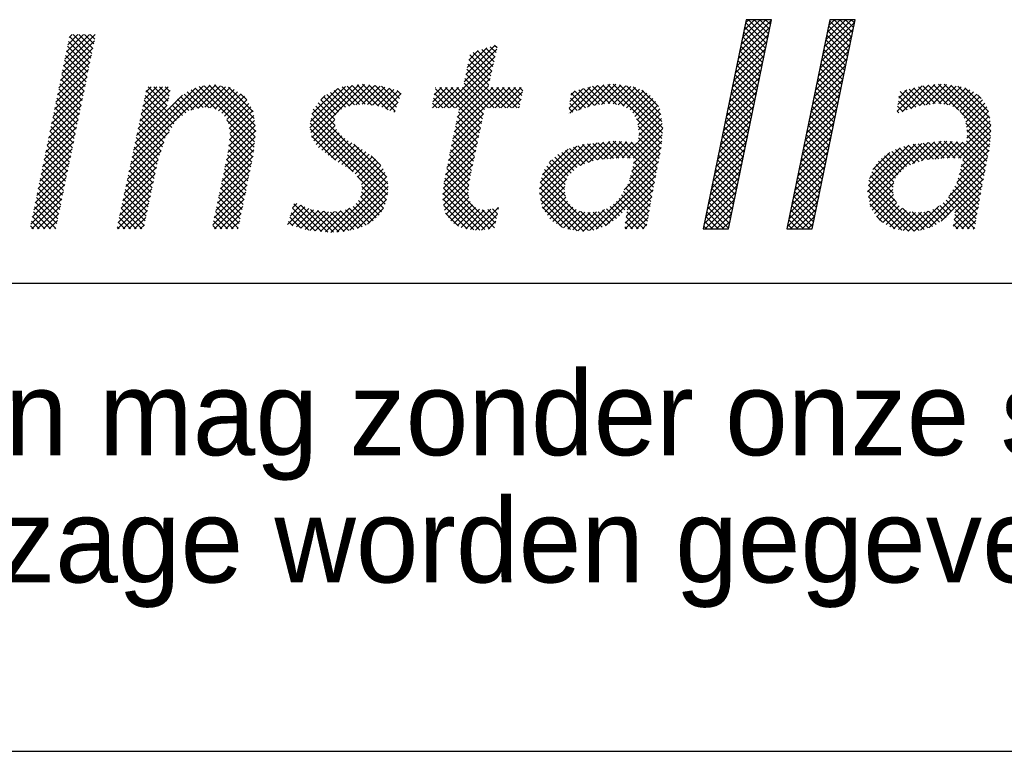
# Model space of a CAD drawing. Extents: x -33748 to 12452, y -14932 to 2888.
# Tile 106 of 194: x -27470 to -27049, y -8992 to -8679. Entities that reach past the tile are written whole.
import ezdxf

# ---------------------------------------------------------------- set-up
doc = ezdxf.new("R2010")
doc.units = 0
doc.header["$LTSCALE"] = 20
doc.layers.get('0').update_dxf_attribs({"color": 15, "linetype": 'CONTINUOUS'})
for name, color, linetype in [('00KAD025', 2, 'CONTINUOUS'), ('00KAD070', 5, 'CONTINUOUS'), ('BL$2----', 7, 'CONTINUOUS'), ('SANITAIR', 7, 'CONTINUOUS')]:
    doc.layers.add(name, color=color, linetype=linetype)
doc.styles.add('BURO-018', font='BUROFONT.shx', dxfattribs={"height": 36})

# ---------------------------------------------------------------- blocks, each defined once
blk = doc.blocks.new('A4-VER')
at = {"layer": '00KAD025', "linetype": 'CONTINUOUS'}
blk.add_line((0, 0), (210, 0), dxfattribs=at)
at = {"layer": '00KAD070', "linetype": 'CONTINUOUS'}
blk.add_line((10, 10), (200, 10), dxfattribs=at)
blk = doc.blocks.new('*X88')
at = {"color": 0}
for p, q in [((36.784, -45.385), (39.278, -42.892)), ((36.9, -44.82), (38.854, -42.866)), ((37.016, -44.255), (38.405, -42.866)), ((37.132, -43.691), (37.956, -42.866)), ((37.248, -43.126), (37.507, -42.866)), ((38.899, -44.736), (37.255, -43.092)), ((38.976, -44.364), (37.478, -42.866)), ((39.052, -43.991), (37.927, -42.866)), ((39.129, -43.619), (38.376, -42.866)), ((39.205, -43.246), (38.825, -42.866)), ((39.281, -42.874), (39.274, -42.866)), ((43.326, -45.578), (45.82, -43.084)), ((43.442, -45.013), (45.59, -42.866)), ((43.558, -44.448), (45.141, -42.866)), ((43.674, -43.883), (44.691, -42.866)), ((45.431, -44.982), (43.786, -43.337)), ((43.79, -43.318), (44.242, -42.866)), ((45.507, -44.609), (43.863, -42.965)), ((45.584, -44.237), (44.213, -42.866)), ((45.66, -43.864), (44.662, -42.866)), ((45.737, -43.492), (45.111, -42.866)), ((45.813, -43.119), (45.56, -42.866)), ((-16.446, -46.53), (-13.951, -44.035)), ((-16.329, -45.964), (-14.4, -44.035)), ((-16.213, -45.399), (-14.849, -44.035)), ((-16.096, -44.833), (-15.298, -44.035)), ((-15.98, -44.268), (-15.747, -44.035)), ((-14.204, -45.515), (-15.684, -44.035)), ((-14.127, -45.143), (-15.235, -44.035)), ((-14.05, -44.77), (-14.786, -44.035)), ((-13.974, -44.398), (-14.337, -44.035)), ((36.552, -46.515), (39.046, -44.021)), ((36.668, -45.95), (39.162, -43.457)), ((38.746, -45.481), (37.102, -43.837)), ((38.823, -45.109), (37.178, -43.464)), ((43.21, -46.143), (45.704, -43.649)), ((45.278, -45.727), (43.633, -44.082)), ((45.354, -45.354), (43.71, -43.71)), ((-16.562, -47.095), (-14.002, -44.535)), ((-14.434, -46.632), (-16.12, -44.946)), ((-14.357, -46.26), (-16.043, -44.574)), ((-14.281, -45.887), (-15.966, -44.201)), ((15.228, -47.185), (17.546, -44.867)), ((17.696, -45.086), (17.494, -44.884)), ((36.436, -47.08), (38.93, -44.586)), ((38.593, -46.227), (36.949, -44.582)), ((38.67, -45.854), (37.025, -44.21)), ((42.978, -47.273), (45.472, -44.779)), ((43.094, -46.708), (45.588, -44.214)), ((45.125, -46.472), (43.48, -44.827)), ((45.201, -46.099), (43.557, -44.455)), ((-16.795, -48.226), (-14.235, -45.666)), ((-16.679, -47.66), (-14.118, -45.1)), ((-14.587, -47.376), (-16.273, -45.691)), ((-14.511, -47.004), (-16.196, -45.318)), ((15.111, -47.751), (17.673, -45.188)), ((15.346, -46.618), (16.88, -45.084)), ((15.463, -46.051), (16.213, -45.301)), ((17.204, -47.288), (15.55, -45.634)), ((17.286, -46.921), (15.801, -45.436)), ((17.368, -46.554), (16.14, -45.325)), ((17.45, -46.187), (16.478, -45.215)), ((17.532, -45.82), (16.817, -45.105)), ((17.614, -45.453), (17.156, -44.994)), ((36.204, -48.21), (38.698, -45.716)), ((36.32, -47.645), (38.814, -45.151)), ((38.364, -47.344), (36.719, -45.7)), ((38.44, -46.972), (36.796, -45.327)), ((38.517, -46.599), (36.872, -44.955)), ((42.862, -47.838), (45.356, -45.344)), ((44.972, -47.217), (43.327, -45.572)), ((45.048, -46.844), (43.404, -45.2)), ((-16.911, -48.791), (-14.351, -46.231)), ((-14.741, -48.121), (-16.426, -46.435)), ((-14.664, -47.749), (-16.35, -46.063)), ((13.508, -49.803), (17.544, -45.767)), ((13.957, -49.803), (17.415, -46.345)), ((17.039, -48.021), (15.396, -46.378)), ((17.122, -47.654), (15.473, -46.006)), ((36.088, -48.775), (38.582, -46.281)), ((38.211, -48.089), (36.567, -46.445)), ((38.288, -47.717), (36.643, -46.072)), ((42.63, -48.968), (45.124, -46.474)), ((42.746, -48.403), (45.24, -45.909)), ((44.819, -47.962), (43.174, -46.318)), ((44.895, -47.589), (43.251, -45.945)), ((-17.028, -49.357), (-14.468, -46.797)), ((-14.894, -48.866), (-16.58, -47.18)), ((-14.817, -48.493), (-16.503, -46.808)), ((14.406, -49.803), (17.285, -46.924)), ((17.923, -49.803), (15.241, -47.121)), ((18.372, -49.803), (15.319, -46.749)), ((35.972, -49.34), (38.466, -46.846)), ((38.058, -48.835), (36.414, -47.19)), ((38.135, -48.462), (36.49, -46.817)), ((42.514, -49.533), (45.008, -47.039)), ((44.666, -48.707), (43.022, -47.063)), ((44.742, -48.335), (43.098, -46.69)), ((-17.261, -50.488), (-14.701, -47.928)), ((-17.144, -49.922), (-14.584, -47.362)), ((-15.047, -49.61), (-16.733, -47.925)), ((-14.971, -49.238), (-16.656, -47.552)), ((-11.166, -54.271), (-4.903, -48.008)), ((-6.425, -49.98), (-4.451, -48.005)), ((-1.306, -51.678), (-4.968, -48.016)), ((-1.354, -51.18), (-4.547, -47.988)), ((3.025, -51.755), (6.799, -47.98)), ((3.098, -52.131), (7.259, -47.97)), ((6.015, -49.662), (7.667, -48.01)), ((7.834, -49.592), (6.29, -48.049)), ((8.359, -49.669), (6.686, -47.995)), ((9.105, -49.966), (7.093, -47.953)), ((9.666, -50.077), (7.591, -48.003)), ((14.675, -49.983), (17.156, -47.502)), ((17.025, -49.803), (15.087, -47.865)), ((17.474, -49.803), (15.164, -47.493)), ((23.42, -50.218), (25.59, -48.048)), ((24.107, -49.98), (26.087, -48)), ((24.795, -49.741), (26.584, -47.952)), ((25.38, -49.605), (27.039, -47.947)), ((27.081, -49.532), (25.597, -48.047)), ((25.903, -49.531), (27.429, -48.006)), ((27.683, -49.684), (26.006, -48.008)), ((30.667, -52.22), (26.416, -47.968)), ((30.704, -51.808), (26.825, -47.929)), ((30.742, -51.397), (27.337, -47.992)), ((35.741, -50.47), (38.234, -47.976)), ((35.857, -49.905), (38.35, -47.411)), ((37.905, -49.58), (36.261, -47.935)), ((37.982, -49.207), (36.337, -47.563)), ((42.398, -50.098), (44.892, -47.604)), ((44.513, -49.452), (42.869, -47.808)), ((44.59, -49.08), (42.945, -47.435)), ((49.569, -50.112), (51.655, -48.026)), ((50.257, -49.873), (52.152, -47.978)), ((50.933, -49.646), (52.648, -47.93)), ((51.456, -49.572), (53.055, -47.973)), ((53.159, -49.567), (51.622, -48.029)), ((51.978, -49.499), (53.445, -48.032)), ((54.036, -49.995), (52.031, -47.99)), ((56.526, -52.036), (52.441, -47.95)), ((56.563, -51.624), (52.887, -47.947)), ((56.556, -51.168), (53.416, -48.028)), ((-17.377, -51.053), (-14.817, -48.493)), ((-15.201, -50.355), (-16.886, -48.67)), ((-15.124, -49.983), (-16.81, -48.297)), ((-11.044, -53.7), (-5.414, -48.07)), ((-10.922, -53.129), (-6.052, -48.259)), ((-10.8, -52.559), (-7.059, -48.817)), ((-10.435, -50.846), (-8.04, -48.451)), ((-10.313, -50.275), (-8.189, -48.151)), ((-10.191, -49.704), (-8.638, -48.151)), ((-10.069, -49.133), (-9.087, -48.151)), ((-7.747, -51.073), (-10.002, -48.819)), ((-9.947, -48.562), (-9.536, -48.151)), ((-8.36, -50.012), (-9.923, -48.449)), ((-8.284, -49.639), (-9.772, -48.151)), ((-8.207, -49.267), (-9.323, -48.151)), ((-8.131, -48.894), (-8.874, -48.151)), ((-8.054, -48.522), (-8.425, -48.151)), ((-5.821, -49.856), (-6.947, -48.731)), ((-5.448, -49.78), (-6.693, -48.535)), ((-4.977, -49.802), (-6.384, -48.395)), ((-4.411, -49.92), (-6.066, -48.265)), ((-5.861, -49.864), (-4.07, -48.073)), ((-1.396, -52.486), (-5.747, -48.134)), ((-1.351, -52.082), (-5.368, -48.065)), ((-5.301, -49.753), (-3.689, -48.141)), ((-4.911, -49.812), (-3.308, -48.209)), ((-4.521, -49.872), (-3.006, -48.356)), ((-4.237, -50.036), (-2.735, -48.535)), ((-1.432, -50.653), (-4, -48.085)), ((-3.967, -50.216), (-2.465, -48.713)), ((-1.51, -50.126), (-3.454, -48.183)), ((-2.009, -49.179), (-2.494, -48.693)), ((2.952, -51.379), (6.281, -48.05)), ((2.995, -50.886), (5.762, -48.12)), ((3.118, -50.314), (5.158, -48.275)), ((3.811, -49.173), (4.163, -48.821)), ((5.445, -49.897), (4.296, -48.748)), ((5.759, -49.763), (4.585, -48.589)), ((6.082, -49.636), (4.875, -48.43)), ((6.466, -49.571), (5.165, -48.271)), ((6.874, -49.53), (5.499, -48.155)), ((7.308, -49.515), (5.895, -48.102)), ((6.566, -49.561), (8.076, -48.05)), ((7.065, -49.511), (8.485, -48.091)), ((7.484, -49.541), (8.852, -48.172)), ((7.876, -49.598), (9.206, -48.268)), ((9.78, -49.742), (8.09, -48.052)), ((8.267, -49.655), (9.56, -48.363)), ((9.893, -49.406), (8.588, -48.101)), ((8.612, -49.76), (9.913, -48.459)), ((8.929, -49.892), (10.138, -48.682)), ((10.007, -49.071), (9.203, -48.267)), ((10.12, -48.736), (9.818, -48.433)), ((12.61, -49.803), (14.211, -48.202)), ((12.622, -49.342), (13.762, -48.202)), ((12.739, -48.776), (13.313, -48.202)), ((13.882, -49.803), (12.759, -48.68)), ((14.331, -49.803), (12.835, -48.307)), ((12.855, -48.21), (12.864, -48.202)), ((13.059, -49.803), (14.66, -48.202)), ((16.382, -51.405), (13.179, -48.202)), ((16.46, -51.034), (13.628, -48.202)), ((16.538, -50.663), (14.077, -48.202)), ((14.209, -52.245), (18.252, -48.202)), ((14.325, -51.68), (17.803, -48.202)), ((14.442, -51.114), (17.354, -48.202)), ((16.616, -50.292), (14.526, -48.202)), ((14.558, -50.548), (17.026, -48.081)), ((16.694, -49.921), (14.975, -48.202)), ((17.1, -49.803), (18.701, -48.202)), ((18.821, -49.803), (17.22, -48.202)), ((17.549, -49.803), (19.15, -48.202)), ((19.27, -49.803), (17.669, -48.202)), ((17.998, -49.803), (19.599, -48.202)), ((19.486, -49.57), (18.118, -48.202)), ((18.447, -49.803), (19.695, -48.555)), ((19.563, -49.198), (18.567, -48.202)), ((19.64, -48.825), (19.016, -48.202)), ((19.716, -48.453), (19.465, -48.202)), ((23.357, -49.832), (25.047, -48.142)), ((23.425, -49.315), (24.442, -48.298)), ((23.494, -48.797), (23.837, -48.454)), ((24.647, -49.792), (23.513, -48.657)), ((24.981, -49.676), (23.774, -48.47)), ((25.361, -49.608), (24.131, -48.378)), ((25.755, -49.552), (24.488, -48.286)), ((26.148, -49.497), (24.845, -48.194)), ((26.555, -49.455), (25.203, -48.102)), ((26.425, -49.458), (27.818, -48.065)), ((26.836, -49.496), (28.208, -48.124)), ((27.228, -49.554), (28.591, -48.19)), ((27.598, -49.633), (28.907, -48.323)), ((30.662, -50.868), (27.866, -48.072)), ((27.877, -49.802), (29.222, -48.457)), ((28.156, -49.972), (29.484, -48.644)), ((30.569, -50.326), (28.396, -48.152)), ((30.397, -49.704), (29.095, -48.403)), ((35.625, -51.035), (38.118, -48.541)), ((37.752, -50.325), (36.108, -48.68)), ((37.829, -49.952), (36.184, -48.308)), ((42.166, -51.228), (44.66, -48.734)), ((42.282, -50.663), (44.776, -48.169)), ((44.36, -50.197), (42.716, -48.553)), ((44.437, -49.825), (42.792, -48.18)), ((49.168, -50.064), (51.158, -48.074)), ((49.237, -49.546), (50.555, -48.228)), ((49.305, -49.029), (49.95, -48.384)), ((50.638, -49.74), (49.419, -48.521)), ((50.985, -49.638), (49.776, -48.429)), ((51.379, -49.583), (50.133, -48.337)), ((51.773, -49.528), (50.49, -48.245)), ((52.166, -49.472), (50.847, -48.153)), ((52.632, -49.489), (51.212, -48.069)), ((52.462, -49.464), (53.835, -48.091)), ((52.853, -49.522), (54.225, -48.15)), ((53.245, -49.579), (54.574, -48.25)), ((53.564, -49.708), (54.89, -48.383)), ((53.844, -49.878), (55.181, -48.541)), ((56.462, -50.625), (53.945, -48.108)), ((54.113, -50.058), (55.443, -48.728)), ((56.368, -50.082), (54.508, -48.222)), ((55.803, -49.068), (55.513, -48.778)), ((-17.494, -51.619), (-14.934, -49.059)), ((-15.354, -51.1), (-17.04, -49.414)), ((-15.278, -50.727), (-16.963, -49.042)), ((-10.678, -51.988), (-8.272, -49.581)), ((-10.556, -51.417), (-8.156, -49.016)), ((-8.093, -51.625), (-10.16, -49.559)), ((-7.92, -51.349), (-10.081, -49.189)), ((-7.069, -50.404), (-7.892, -49.581)), ((-6.816, -50.208), (-7.681, -49.344)), ((-6.563, -50.012), (-7.454, -49.122)), ((-6.194, -49.932), (-7.2, -48.926)), ((-3.758, -50.455), (-2.194, -48.891)), ((-3.587, -50.733), (-2.017, -49.164)), ((-3.443, -51.038), (-1.855, -49.45)), ((4.915, -50.714), (3.616, -49.415)), ((5.001, -50.352), (3.816, -49.166)), ((5.22, -50.122), (4.016, -48.918)), ((9.246, -50.024), (9.909, -49.361)), ((12.984, -49.803), (12.605, -49.424)), ((13.433, -49.803), (12.682, -49.052)), ((18.896, -49.803), (19.579, -49.12)), ((23.981, -50.024), (23.407, -49.45)), ((24.314, -49.908), (23.46, -49.054)), ((28.369, -50.209), (29.746, -48.831)), ((28.545, -50.482), (29.96, -49.066)), ((28.716, -50.76), (30.172, -49.303)), ((28.774, -51.15), (30.334, -49.59)), ((35.509, -51.6), (38.002, -49.106)), ((37.599, -51.07), (35.955, -49.425)), ((37.676, -50.697), (36.031, -49.053)), ((42.051, -51.793), (44.544, -49.299)), ((44.207, -50.942), (42.563, -49.298)), ((44.284, -50.57), (42.639, -48.925)), ((49.972, -49.972), (49.273, -49.273)), ((50.305, -49.856), (49.325, -48.876)), ((54.289, -50.331), (55.684, -48.936)), ((54.465, -50.604), (55.897, -49.172)), ((54.584, -50.934), (56.089, -49.429)), ((-17.727, -52.75), (-15.167, -50.19)), ((-17.61, -52.184), (-15.05, -49.624)), ((-15.508, -51.844), (-17.193, -50.159)), ((-15.431, -51.472), (-17.116, -49.787)), ((-8.421, -52.196), (-10.318, -50.299)), ((-8.267, -51.901), (-10.239, -49.929)), ((-7.574, -50.797), (-8.316, -50.056)), ((-7.322, -50.6), (-8.104, -49.818)), ((-3.389, -51.434), (-1.692, -49.736)), ((-3.336, -51.829), (-1.529, -50.023)), ((9.103, -56.249), (3.127, -50.273)), ((9.088, -55.786), (3.215, -49.912)), ((4.931, -51.179), (3.415, -49.664)), ((9.563, -50.156), (9.679, -50.04)), ((12.535, -49.803), (12.528, -49.796)), ((14.092, -52.811), (16.618, -50.285)), ((16.304, -51.776), (14.647, -50.119)), ((19.345, -49.803), (19.462, -49.686)), ((23.314, -50.255), (23.302, -50.243)), ((23.648, -50.139), (23.355, -49.847)), ((28.832, -51.541), (30.492, -49.881)), ((28.843, -51.979), (30.558, -50.264)), ((35.277, -52.73), (37.771, -50.236)), ((35.393, -52.165), (37.887, -49.671)), ((37.447, -51.815), (35.802, -50.17)), ((37.523, -51.442), (35.879, -49.798)), ((41.935, -52.358), (44.428, -49.864)), ((44.054, -51.687), (42.41, -50.043)), ((44.131, -51.315), (42.486, -49.67)), ((49.305, -50.203), (49.168, -50.066)), ((49.639, -50.088), (49.22, -49.669)), ((56.488, -52.447), (54.14, -50.099)), ((54.642, -51.325), (56.247, -49.72)), ((54.7, -51.716), (56.363, -50.053)), ((-17.843, -53.315), (-15.283, -50.755)), ((-15.661, -52.589), (-17.346, -50.904)), ((-15.584, -52.217), (-17.27, -50.531)), ((-8.648, -52.867), (-10.476, -51.039)), ((-8.534, -52.531), (-10.397, -50.669)), ((-1.441, -52.89), (-3.569, -50.761)), ((-3.43, -52.822), (-1.41, -50.802)), ((-3.375, -52.318), (-1.468, -50.41)), ((8.99, -57.034), (2.968, -51.012)), ((9.063, -56.658), (3.048, -50.643)), ((3.273, -52.405), (4.899, -50.778)), ((13.976, -53.376), (16.498, -50.854)), ((16.149, -52.519), (14.493, -50.863)), ((16.227, -52.148), (14.57, -50.491)), ((27.966, -53.754), (30.69, -51.03)), ((30.629, -52.631), (28.662, -50.663)), ((28.793, -52.478), (30.624, -50.647)), ((35.161, -53.295), (37.655, -50.801)), ((37.294, -52.56), (35.649, -50.916)), ((37.37, -52.188), (35.726, -50.543)), ((41.703, -53.488), (44.197, -50.994)), ((41.819, -52.923), (44.312, -50.429)), ((43.901, -52.433), (42.257, -50.788)), ((43.978, -52.06), (42.333, -50.416)), ((53.565, -53.749), (56.496, -50.819)), ((56.451, -52.859), (54.594, -51.002)), ((54.663, -52.202), (56.429, -50.436)), ((-18.076, -54.446), (-15.516, -51.886)), ((-17.959, -53.88), (-15.4, -51.321)), ((-15.814, -53.334), (-17.5, -51.648)), ((-15.738, -52.961), (-17.423, -51.276)), ((-11.288, -54.842), (-8.131, -51.685)), ((-8.875, -53.538), (-10.634, -51.779)), ((-8.761, -53.203), (-10.555, -51.409)), ((-3.61, -53.9), (-1.295, -51.585)), ((-3.491, -53.331), (-1.352, -51.193)), ((-1.486, -53.294), (-3.396, -51.384)), ((-1.535, -53.694), (-3.329, -51.899)), ((6.354, -54.847), (2.968, -51.461)), ((3.45, -52.676), (4.935, -51.191)), ((3.647, -52.928), (5.058, -51.518)), ((3.9, -53.124), (5.254, -51.771)), ((13.859, -53.942), (16.379, -51.422)), ((15.993, -53.261), (14.34, -51.608)), ((16.071, -52.89), (14.417, -51.236)), ((28.405, -53.764), (30.739, -51.43)), ((30.591, -53.041), (28.787, -51.238)), ((30.517, -53.417), (28.865, -51.764)), ((35.045, -53.86), (37.539, -51.366)), ((37.141, -53.305), (35.496, -51.661)), ((37.217, -52.933), (35.573, -51.288)), ((41.587, -54.053), (44.081, -51.559)), ((43.672, -53.55), (42.027, -51.906)), ((43.748, -53.178), (42.104, -51.533)), ((43.825, -52.805), (42.18, -51.161)), ((54.004, -53.759), (56.562, -51.201)), ((54.355, -53.857), (56.561, -51.651)), ((56.392, -53.249), (54.673, -51.529)), ((-18.192, -55.011), (-15.633, -52.452)), ((-15.968, -54.078), (-17.653, -52.393)), ((-15.891, -53.706), (-17.576, -52.021)), ((-11.41, -55.413), (-8.537, -52.541)), ((-9.068, -54.243), (-10.792, -52.519)), ((-8.988, -53.874), (-10.713, -52.149)), ((-3.849, -55.036), (-1.408, -52.595)), ((-3.73, -54.468), (-1.352, -52.09)), ((-1.612, -54.066), (-3.374, -52.304)), ((4.976, -53.918), (3.076, -52.019)), ((4.153, -53.32), (5.467, -52.006)), ((4.408, -53.515), (5.707, -52.215)), ((4.67, -53.701), (5.982, -52.389)), ((4.933, -53.888), (6.257, -52.564)), ((9.024, -55.272), (6.416, -52.664)), ((13.626, -55.073), (16.14, -52.559)), ((13.743, -54.507), (16.259, -51.99)), ((15.837, -54.003), (14.187, -52.353)), ((15.915, -53.632), (14.263, -51.98)), ((21.04, -56.19), (24.553, -52.677)), ((21.05, -56.629), (25.056, -52.623)), ((21.121, -57.007), (25.56, -52.568)), ((24.247, -54.33), (26.063, -52.514)), ((25.597, -53.885), (24.405, -52.693)), ((26.014, -53.852), (24.811, -52.649)), ((24.94, -54.086), (26.567, -52.46)), ((26.43, -53.82), (25.216, -52.606)), ((25.589, -53.886), (27.049, -52.426)), ((26.846, -53.787), (25.621, -52.562)), ((27.262, -53.754), (26.026, -52.518)), ((26.077, -53.847), (27.475, -52.45)), ((27.706, -53.748), (26.432, -52.474)), ((26.564, -53.809), (27.9, -52.473)), ((28.165, -53.759), (26.837, -52.431)), ((27.052, -53.771), (28.326, -52.497)), ((30.15, -55.295), (27.295, -52.44)), ((27.527, -53.744), (28.751, -52.52)), ((30.224, -54.919), (27.77, -52.466)), ((30.297, -54.544), (28.245, -52.492)), ((28.285, -54.783), (30.649, -52.419)), ((28.432, -54.187), (30.694, -51.924)), ((30.37, -54.168), (28.721, -52.518)), ((30.444, -53.793), (28.824, -52.173)), ((34.813, -54.989), (37.307, -52.496)), ((34.929, -54.424), (37.423, -51.931)), ((36.988, -54.05), (35.343, -52.406)), ((37.064, -53.678), (35.42, -52.033)), ((41.355, -55.183), (43.849, -52.689)), ((41.471, -54.618), (43.965, -52.124)), ((43.519, -54.295), (41.874, -52.651)), ((43.595, -53.923), (41.951, -52.278)), ((46.858, -56.415), (50.62, -52.653)), ((46.924, -56.798), (51.123, -52.599)), ((46.995, -57.176), (51.627, -52.544)), ((50.399, -54.221), (52.13, -52.49)), ((51.626, -53.871), (50.429, -52.674)), ((52.042, -53.838), (50.834, -52.63)), ((51.092, -53.977), (52.634, -52.435)), ((52.458, -53.805), (51.239, -52.586)), ((52.874, -53.772), (51.644, -52.542)), ((51.649, -53.869), (53.081, -52.437)), ((53.294, -53.743), (52.049, -52.498)), ((52.137, -53.83), (53.507, -52.46)), ((53.753, -53.753), (52.455, -52.455)), ((52.624, -53.792), (53.932, -52.484)), ((54.212, -53.763), (52.874, -52.425)), ((53.111, -53.754), (54.358, -52.507)), ((56.025, -55.127), (53.35, -52.452)), ((56.098, -54.751), (53.825, -52.478)), ((54.061, -55.049), (56.471, -52.639)), ((54.208, -54.453), (56.516, -52.145)), ((56.172, -54.376), (54.3, -52.504)), ((56.245, -54), (54.643, -52.398)), ((56.319, -53.625), (54.684, -51.99)), ((-18.309, -55.577), (-15.749, -53.017)), ((-16.121, -54.823), (-17.806, -53.138)), ((-16.044, -54.451), (-17.73, -52.765)), ((-11.532, -55.984), (-8.767, -53.219)), ((-9.224, -54.985), (-10.95, -53.259)), ((-9.146, -54.614), (-10.871, -52.889)), ((-3.968, -55.605), (-1.464, -53.1)), ((-1.765, -54.811), (-3.462, -53.113)), ((-1.688, -54.439), (-3.418, -52.709)), ((5.195, -54.074), (6.532, -52.738)), ((5.468, -54.251), (6.807, -52.912)), ((5.75, -54.417), (7.082, -53.086)), ((6.033, -54.583), (7.356, -53.26)), ((6.281, -54.785), (7.613, -53.452)), ((13.514, -55.634), (16.021, -53.127)), ((15.603, -55.116), (13.956, -53.47)), ((15.681, -54.745), (14.033, -53.097)), ((15.759, -54.374), (14.11, -52.725)), ((21.094, -55.687), (23.956, -52.825)), ((21.268, -55.064), (23.277, -53.055)), ((23.743, -54.725), (22.483, -53.465)), ((23.975, -54.508), (22.779, -53.312)), ((24.246, -54.33), (23.075, -53.159)), ((24.579, -54.213), (23.378, -53.013)), ((24.911, -54.097), (23.717, -52.903)), ((25.243, -53.98), (24.056, -52.793)), ((27.704, -56.262), (30.51, -53.456)), ((28.138, -55.378), (30.604, -52.913)), ((34.697, -55.554), (37.191, -53.061)), ((36.835, -54.795), (35.19, -53.151)), ((36.911, -54.423), (35.267, -52.778)), ((41.239, -55.748), (43.733, -53.254)), ((43.366, -55.04), (41.722, -53.396)), ((43.442, -54.668), (41.798, -53.023)), ((46.912, -55.912), (50.095, -52.729)), ((46.999, -55.375), (49.43, -52.945)), ((47.273, -54.653), (48.607, -53.319)), ((49.689, -54.628), (48.457, -53.396)), ((49.92, -54.41), (48.753, -53.243)), ((50.237, -54.278), (49.05, -53.091)), ((50.569, -54.161), (49.372, -52.964)), ((50.901, -54.044), (49.711, -52.854)), ((51.233, -53.927), (50.05, -52.744)), ((53.896, -55.663), (56.412, -53.147)), ((-18.542, -56.708), (-15.982, -54.148)), ((-18.425, -56.142), (-15.866, -53.583)), ((-16.275, -55.567), (-17.96, -53.882)), ((-16.198, -55.195), (-17.883, -53.51)), ((-11.654, -56.555), (-8.996, -53.897)), ((-9.38, -55.727), (-11.108, -53.999)), ((-9.302, -55.356), (-11.029, -53.629)), ((-4.207, -56.742), (-1.632, -54.167)), ((-4.088, -56.173), (-1.52, -53.606)), ((-1.994, -55.929), (-3.682, -54.241)), ((-1.918, -55.556), (-3.604, -53.87)), ((-1.841, -55.184), (-3.526, -53.499)), ((6.523, -54.992), (7.867, -53.647)), ((6.727, -55.236), (8.121, -53.842)), ((6.912, -55.5), (8.329, -54.083)), ((8.522, -54.321), (7.784, -53.584)), ((13.463, -56.134), (15.901, -53.696)), ((15.48, -55.892), (13.803, -54.214)), ((15.533, -55.495), (13.88, -53.842)), ((23.15, -55.479), (21.788, -54.117)), ((21.832, -54.051), (21.937, -53.946)), ((23.28, -55.16), (22.006, -53.886)), ((23.512, -54.943), (22.245, -53.675)), ((24.952, -59.462), (30.401, -54.014)), ((30.077, -55.67), (28.463, -54.057)), ((34.465, -56.684), (36.959, -54.191)), ((34.581, -56.119), (37.075, -53.626)), ((36.682, -55.541), (35.038, -53.896)), ((36.758, -55.168), (35.114, -53.523)), ((41.123, -56.313), (43.617, -53.819)), ((43.213, -55.785), (41.569, -54.141)), ((43.289, -55.413), (41.645, -53.768)), ((49.049, -55.335), (47.716, -54.002)), ((49.226, -55.063), (47.955, -53.792)), ((49.457, -54.845), (48.193, -53.581)), ((53.263, -56.745), (56.303, -53.705)), ((55.951, -55.502), (54.345, -53.896)), ((-18.658, -57.273), (-16.099, -54.714)), ((-16.505, -56.684), (-18.19, -54.999)), ((-16.428, -56.312), (-18.113, -54.627)), ((-16.351, -55.94), (-18.036, -54.255)), ((-11.776, -57.126), (-9.115, -54.465)), ((-9.536, -56.469), (-11.266, -54.739)), ((-9.458, -56.098), (-11.187, -54.369)), ((-4.326, -57.31), (-1.748, -54.732)), ((-2.147, -56.674), (-3.838, -54.983)), ((-2.071, -56.301), (-3.76, -54.612)), ((6.939, -56.821), (8.861, -54.899)), ((7.021, -55.841), (8.53, -54.332)), ((7.07, -56.241), (8.719, -54.592)), ((13.412, -56.634), (15.782, -54.264)), ((13.426, -57.069), (15.662, -54.833)), ((15.442, -56.751), (13.65, -54.959)), ((15.428, -56.288), (13.726, -54.586)), ((23.081, -56.757), (21.3, -54.976)), ((23.003, -56.23), (21.429, -54.656)), ((23.052, -55.83), (21.609, -54.386)), ((25.499, -59.364), (30.291, -54.572)), ((29.93, -56.422), (28.286, -54.778)), ((30.003, -56.046), (28.375, -54.417)), ((34.349, -57.249), (36.843, -54.755)), ((36.453, -56.658), (34.808, -55.014)), ((36.529, -56.286), (34.885, -54.641)), ((36.606, -55.913), (34.961, -54.269)), ((40.891, -57.443), (43.385, -54.949)), ((41.007, -56.878), (43.501, -54.384)), ((43.06, -56.53), (41.416, -54.886)), ((43.137, -56.158), (41.492, -54.513)), ((48.879, -56.512), (47.194, -54.827)), ((48.867, -56.051), (47.351, -54.535)), ((48.921, -55.656), (47.531, -54.266)), ((51.024, -59.433), (56.194, -54.263)), ((51.664, -59.242), (56.085, -54.822)), ((55.735, -56.633), (54.079, -54.977)), ((55.805, -56.254), (54.168, -54.617)), ((55.878, -55.878), (54.256, -54.256)), ((-18.774, -57.839), (-16.215, -55.279)), ((-16.658, -57.429), (-18.343, -55.744)), ((-16.581, -57.057), (-18.266, -55.372)), ((-12.02, -58.268), (-9.354, -55.602)), ((-11.898, -57.697), (-9.235, -55.034)), ((-9.692, -57.211), (-11.424, -55.479)), ((-9.614, -56.84), (-11.345, -55.109)), ((-4.446, -57.878), (-1.864, -55.297)), ((-2.3, -57.419), (-3.994, -55.725)), ((-2.224, -57.046), (-3.916, -55.354)), ((4.6, -59.609), (9.003, -55.205)), ((5.083, -59.575), (9.064, -55.594)), ((8.89, -57.384), (6.691, -55.185)), ((13.486, -57.458), (15.546, -55.398)), ((17.122, -59.329), (13.506, -55.713)), ((17.489, -59.247), (13.573, -55.331)), ((24.895, -59.469), (21.096, -55.67)), ((25.294, -59.419), (21.182, -55.307)), ((21.192, -57.386), (23.184, -55.394)), ((26.222, -59.091), (30.182, -55.13)), ((27.919, -57.842), (30.073, -55.688)), ((29.797, -57.187), (28.108, -55.498)), ((29.863, -56.804), (28.197, -55.138)), ((34.233, -57.814), (36.727, -55.32)), ((36.3, -57.403), (34.655, -55.759)), ((36.376, -57.031), (34.732, -55.386)), ((40.775, -58.008), (43.269, -55.514)), ((42.907, -57.276), (41.263, -55.631)), ((42.984, -56.903), (41.339, -55.259)), ((50.916, -59.447), (46.959, -55.49)), ((47.065, -57.555), (48.909, -55.711)), ((49.106, -57.188), (47.076, -55.159)), ((52.633, -58.723), (55.975, -55.38)), ((55.602, -57.398), (53.885, -55.681)), ((55.669, -57.016), (53.99, -55.337)), ((-19.007, -58.969), (-16.448, -56.41)), ((-18.891, -58.404), (-16.332, -55.845)), ((-16.811, -58.174), (-18.496, -56.489)), ((-16.735, -57.801), (-18.42, -56.116)), ((-12.142, -58.839), (-9.474, -56.171)), ((-9.848, -57.953), (-11.582, -56.219)), ((-9.77, -57.582), (-11.503, -55.849)), ((-4.684, -59.015), (-2.096, -56.427)), ((-4.565, -58.447), (-1.98, -55.862)), ((-2.453, -58.164), (-4.149, -56.467)), ((-2.377, -57.791), (-4.072, -56.096)), ((5.567, -59.54), (9.114, -55.993)), ((6.113, -59.443), (9.081, -56.475)), ((8.591, -57.983), (7.029, -56.421)), ((8.757, -57.699), (7.054, -55.997)), ((16.331, -59.436), (13.423, -56.528)), ((16.727, -59.383), (13.465, -56.121)), ((13.547, -57.846), (15.477, -55.916)), ((13.683, -58.159), (15.408, -56.434)), ((24.002, -59.474), (21.026, -56.498)), ((24.496, -59.519), (21.053, -56.076)), ((21.295, -57.731), (23.032, -55.994)), ((21.479, -57.997), (23.026, -56.45)), ((29.597, -58.334), (27.638, -56.375)), ((29.664, -57.952), (27.803, -56.091)), ((27.851, -58.36), (29.964, -56.246)), ((29.73, -57.569), (27.969, -55.808)), ((34.002, -58.944), (36.495, -56.45)), ((34.118, -58.379), (36.611, -55.885)), ((36.147, -58.148), (34.502, -56.504)), ((36.223, -57.776), (34.579, -56.131)), ((40.659, -58.573), (43.153, -56.079)), ((42.754, -58.021), (41.11, -56.376)), ((42.831, -57.648), (41.186, -56.004)), ((50.085, -59.514), (46.871, -56.3)), ((50.516, -59.497), (46.914, -55.894)), ((47.219, -57.85), (48.845, -56.224)), ((55.403, -58.546), (53.388, -56.531)), ((55.469, -58.163), (53.554, -56.248)), ((53.662, -58.591), (55.759, -56.494)), ((55.536, -57.781), (53.72, -55.965)), ((53.73, -58.074), (55.866, -55.938)), ((-18.921, -59.332), (-16.565, -56.976)), ((-16.965, -58.918), (-18.65, -57.233)), ((-16.888, -58.546), (-18.573, -56.861)), ((-12.186, -59.332), (-9.593, -56.739)), ((-10.082, -59.066), (-11.819, -57.329)), ((-10.004, -58.695), (-11.74, -56.959)), ((-11.737, -59.332), (-9.713, -57.308)), ((-9.926, -58.324), (-11.661, -56.589)), ((-4.552, -59.332), (-2.212, -56.992)), ((-2.606, -58.909), (-4.305, -57.209)), ((-2.53, -58.536), (-4.227, -56.838)), ((1.596, -57.674), (1.934, -57.336)), ((7.95, -58.688), (6.592, -57.33)), ((6.707, -59.298), (8.998, -57.007)), ((8.18, -58.469), (6.795, -57.084)), ((8.404, -58.245), (6.946, -56.787)), ((15.86, -59.414), (13.41, -56.964)), ((13.861, -58.43), (15.457, -56.834)), ((14.039, -58.701), (15.567, -57.173)), ((23.463, -59.384), (21.129, -57.05)), ((21.662, -58.262), (23.094, -56.83)), ((21.846, -58.527), (23.231, -57.142)), ((27.746, -57.83), (27.082, -57.166)), ((29.464, -59.099), (27.306, -56.941)), ((29.531, -58.717), (27.472, -56.658)), ((27.776, -59.332), (29.771, -57.338)), ((27.782, -58.877), (29.865, -56.794)), ((34.063, -59.332), (36.379, -57.015)), ((35.994, -58.894), (34.349, -57.249)), ((36.07, -58.521), (34.426, -56.877)), ((40.543, -59.138), (43.037, -56.644)), ((40.798, -59.332), (42.921, -57.209)), ((42.601, -58.766), (40.957, -57.121)), ((42.678, -58.393), (41.033, -56.749)), ((49.546, -59.424), (46.925, -56.803)), ((47.403, -58.115), (48.898, -56.62)), ((47.586, -58.381), (48.968, -56.999)), ((47.77, -58.646), (49.157, -57.259)), ((53.469, -57.959), (52.796, -57.287)), ((53.683, -57.724), (53.027, -57.068)), ((55.336, -58.928), (53.222, -56.814)), ((53.593, -59.109), (55.665, -57.037)), ((-17.449, -59.332), (-18.803, -57.978)), ((-17.041, -59.291), (-18.727, -57.606)), ((-18.472, -59.332), (-16.681, -57.541)), ((-18.023, -59.332), (-16.798, -58.107)), ((-10.714, -59.332), (-11.977, -58.069)), ((-10.265, -59.332), (-11.898, -57.699)), ((-11.288, -59.332), (-9.832, -57.876)), ((-3.081, -59.332), (-4.461, -57.952)), ((-2.683, -59.281), (-4.383, -57.581)), ((-4.103, -59.332), (-2.328, -57.557)), ((-3.654, -59.332), (-2.445, -58.122)), ((1.195, -58.973), (2.565, -57.602)), ((1.395, -58.323), (2.25, -57.469)), ((2.862, -59.437), (1.478, -58.054)), ((1.543, -59.074), (2.881, -57.736)), ((3.361, -59.488), (1.584, -57.711)), ((3.861, -59.539), (1.69, -57.368)), ((1.893, -59.173), (3.233, -57.833)), ((4.361, -59.589), (2.234, -57.462)), ((2.244, -59.271), (3.628, -57.887)), ((2.594, -59.37), (4.022, -57.942)), ((2.965, -59.448), (4.416, -57.996)), ((4.814, -59.594), (3.012, -57.791)), ((3.373, -59.489), (4.893, -57.969)), ((5.233, -59.564), (3.545, -57.876)), ((3.78, -59.531), (5.4, -57.911)), ((5.651, -59.533), (4.066, -57.948)), ((4.188, -59.572), (6.071, -57.689)), ((6.027, -59.46), (4.573, -58.005)), ((6.403, -59.387), (4.976, -57.959)), ((6.748, -59.282), (5.379, -57.913)), ((7.072, -59.157), (5.749, -57.834)), ((7.388, -59.025), (6.058, -57.695)), ((7.669, -58.856), (6.368, -57.555)), ((7.49, -58.964), (8.759, -57.694)), ((15.332, -59.336), (13.492, -57.495)), ((14.655, -59.107), (13.636, -58.088)), ((14.287, -58.902), (15.743, -57.446)), ((14.575, -59.063), (15.993, -57.645)), ((14.863, -59.224), (16.303, -57.785)), ((15.218, -59.319), (16.68, -57.856)), ((15.608, -59.377), (17.211, -57.774)), ((15.999, -59.435), (17.796, -57.639)), ((17.569, -58.878), (16.519, -57.828)), ((17.648, -58.508), (16.955, -57.815)), ((17.727, -58.139), (17.334, -57.746)), ((17.807, -57.769), (17.699, -57.661)), ((22.839, -59.209), (21.232, -57.602)), ((22.081, -58.741), (23.42, -57.403)), ((22.359, -58.912), (23.646, -57.626)), ((22.636, -59.084), (23.922, -57.798)), ((22.914, -59.255), (24.222, -57.948)), ((23.267, -59.351), (24.606, -58.012)), ((23.652, -59.415), (25.019, -58.048)), ((24.037, -59.48), (25.522, -57.995)), ((25.636, -59.312), (24.282, -57.958)), ((24.439, -59.526), (26.153, -57.812)), ((25.962, -59.189), (24.821, -58.048)), ((26.288, -59.066), (25.246, -58.024)), ((26.558, -58.887), (25.646, -57.975)), ((26.821, -58.701), (25.986, -57.866)), ((27.084, -58.515), (26.311, -57.742)), ((27.318, -58.3), (26.585, -57.567)), ((27.532, -58.065), (26.851, -57.384)), ((29.248, -59.332), (27.901, -57.984)), ((28.225, -59.332), (29.676, -57.881)), ((35.534, -59.332), (34.197, -57.994)), ((35.918, -59.266), (34.273, -57.622)), ((34.512, -59.332), (36.263, -57.58)), ((42.27, -59.332), (40.804, -57.866)), ((42.525, -59.138), (40.88, -57.494)), ((41.247, -59.332), (42.805, -57.774)), ((49.007, -59.334), (47.028, -57.355)), ((48.048, -58.818), (49.346, -57.519)), ((48.325, -58.989), (49.611, -57.703)), ((48.603, -59.161), (49.887, -57.876)), ((48.896, -59.316), (50.236, -57.976)), ((49.281, -59.38), (50.621, -58.041)), ((51.298, -59.381), (49.637, -57.719)), ((49.666, -59.444), (51.086, -58.024)), ((50.051, -59.508), (51.63, -57.929)), ((51.624, -59.257), (50.365, -57.998)), ((50.511, -59.497), (52.465, -57.543)), ((51.95, -59.134), (50.864, -58.048)), ((52.254, -58.99), (51.27, -58.005)), ((52.518, -58.804), (51.64, -57.926)), ((52.781, -58.618), (51.98, -57.817)), ((53.041, -58.43), (52.276, -57.664)), ((53.255, -58.194), (52.55, -57.489)), ((55.27, -59.311), (53.765, -57.806)), ((53.819, -59.332), (55.57, -57.581)), ((-18.347, -59.332), (-18.957, -58.723)), ((-17.898, -59.332), (-18.88, -58.35)), ((-17.574, -59.332), (-16.914, -58.672)), ((-11.612, -59.332), (-12.135, -58.809)), ((-11.163, -59.332), (-12.056, -58.439)), ((-10.839, -59.332), (-9.952, -58.445)), ((-3.979, -59.332), (-4.617, -58.694)), ((-3.53, -59.332), (-4.539, -58.323)), ((-3.205, -59.332), (-2.561, -58.687)), ((1.623, -59.097), (1.267, -58.74)), ((2.247, -59.272), (1.373, -58.397)), ((16.465, -59.418), (17.723, -58.16)), ((16.984, -59.348), (17.6, -58.732)), ((28.35, -59.332), (27.795, -58.777)), ((28.799, -59.332), (27.848, -58.381)), ((28.675, -59.332), (29.582, -58.425)), ((34.636, -59.332), (34.044, -58.739)), ((35.085, -59.332), (34.12, -58.367)), ((34.961, -59.332), (36.148, -58.145)), ((35.41, -59.332), (36.032, -58.71)), ((41.371, -59.332), (40.651, -58.611)), ((41.821, -59.332), (40.727, -58.239)), ((41.696, -59.332), (42.689, -58.339)), ((48.031, -58.807), (47.546, -58.322)), ((54.393, -59.332), (53.661, -58.6)), ((54.842, -59.332), (53.713, -58.203)), ((54.268, -59.332), (55.476, -58.124)), ((54.717, -59.332), (55.381, -58.668)), ((-18.796, -59.332), (-19.033, -59.095)), ((-17.125, -59.332), (-17.031, -59.238)), ((-12.061, -59.332), (-12.214, -59.179)), ((-10.39, -59.332), (-10.071, -59.013)), ((-4.428, -59.332), (-4.695, -59.065)), ((-2.756, -59.332), (-2.677, -59.252)), ((27.901, -59.332), (27.743, -59.174)), ((29.124, -59.332), (29.487, -58.968)), ((34.187, -59.332), (33.967, -59.112)), ((35.859, -59.332), (35.916, -59.275)), ((40.922, -59.332), (40.574, -58.984)), ((42.145, -59.332), (42.573, -58.904)), ((53.944, -59.332), (53.608, -58.996)), ((55.166, -59.332), (55.287, -59.211))]:
    blk.add_line(p, q, dxfattribs=at)

msp = doc.modelspace()

# ---------------------------------------------------------------- linework, layer by layer
at = {"layer": 'SANITAIR', "color": 170, "linetype": 'CONTINUOUS'}
for points in [[(-27159.54196, -8679.17374), (-27177.88954, -8768.58223), (-27167.12751, -8768.58223), (-27148.77993, -8679.17374), (-27159.54196, -8679.17374)], [(-27123.80246, -8679.17374), (-27142.15547, -8768.58223), (-27131.39344, -8768.58223), (-27113.04043, -8679.17374), (-27123.80246, -8679.17374)]]:
    msp.add_lwpolyline(points, dxfattribs=at)

# ---------------------------------------------------------------- block references
at = {"layer": 'BL$2----', "xscale": 20, "yscale": 20, "zscale": 20}
msp.add_blockref('A4-VER', (-29548.0224, -8991.81975), dxfattribs=at)
at = {"layer": 'SANITAIR', "color": 170, "xscale": 5.42988489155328, "yscale": 5.42988489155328, "zscale": 5.42988489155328}
msp.add_blockref('*X88', (-27362.0821, -8446.4163), dxfattribs=at)

# ---------------------------------------------------------------- texts
at = {"layer": 'SANITAIR', "color": 1, "style": 'BURO-018'}
for s, p in [('Deze tekening blijft eigendom en mag zonder onze schriftelijke toestemming niet', (-28148.0224, -8865.29347)), ('gekopieerd of aan derden ter inzage worden gegeven, noch voor of door derden worden gebruikt', (-28148.0224, -8919.67362))]:
    msp.add_text(s, height=36, dxfattribs=at).set_placement(p)

doc.saveas('drawing.dxf')
